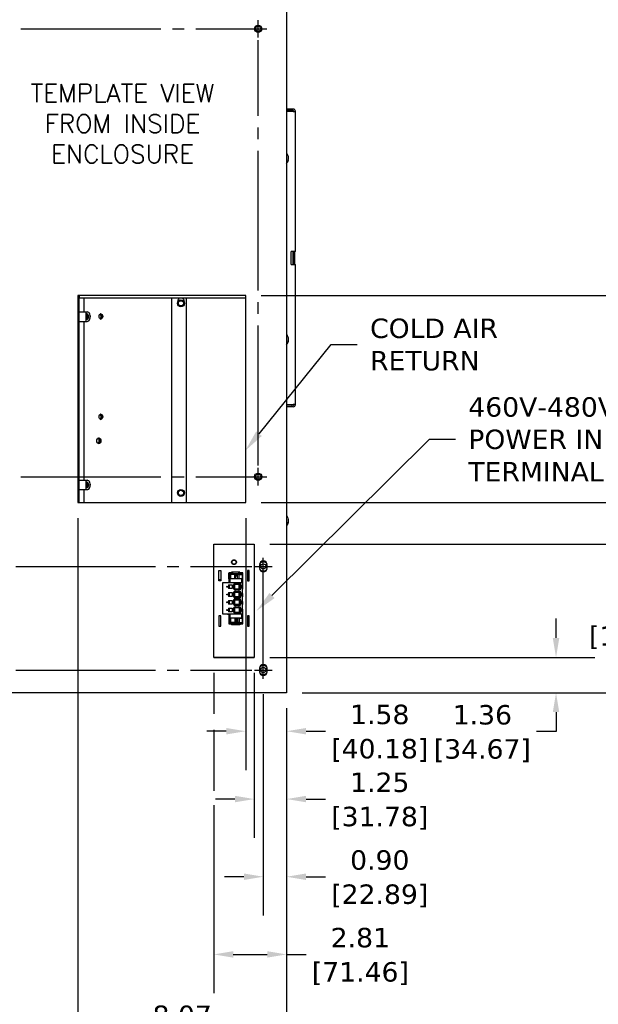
# Model space of a CAD drawing. Header units: inches. Extents: x -1 to 128, y 3 to 101.
# Tile 15 of 17: x 83 to 105, y 36 to 74. Entities that reach past the tile are written whole.
import ezdxf
from ezdxf import colors
from ezdxf.entities.mleader import LeaderData, LeaderLine
from ezdxf.math import Vec2, Vec3

# ---------------------------------------------------------------- set-up
doc = ezdxf.new("R2010")
doc.units = ezdxf.units.IN
doc.header["$LTSCALE"] = 12
doc.header["$MEASUREMENT"] = 0
doc.header["$PDSIZE"] = -1
doc.linetypes.add('SLD-Center', pattern=[0.75, 0.6, -0.05, 0.05, -0.05])
doc.linetypes.add('SLD-Solid', pattern=[0])
doc.layers.add('CENTER', color=40, linetype='SLD-Center')
doc.layers.add('DIMENSIONS', color=140, linetype='SLD-Solid', lineweight=25)
doc.styles.add('ROMANS', font='romans.shx')
doc.styles.get("Standard").update_dxf_attribs({"font": 'verdana.ttf'})
doc.dimstyles.get("Standard").update_dxf_attribs({"dimtxt": 0.18, "dimasz": 0.18, "dimexe": 0.18, "dimexo": 0.0625, "dimgap": 0.09, "dimtad": 0, "dimtih": 1, "dimtoh": 1, "dimdec": 4, "dimzin": 0, "dimdsep": 46, "dimtxsty": 'Standard', "dimcen": 0.09, "dimadec": 0, "dimazin": 0, "dimtfac": 1, "dimtdec": 4, "dimtofl": 0, "dimtmove": 0, "dimatfit": 3, "dimfxl": 0, "dimtolj": 1, "dimtzin": 0, "dimarcsym": 0})

# ---------------------------------------------------------------- blocks, each defined once
blk = doc.blocks.new('*D160')
at = {"layer": 'Defpoints', "color": 0}
for p in [(92.053, 48.78), (92.954, 48.242), (92.954, 41.134)]:
    blk.add_point(p, dxfattribs=at)
at = {"layer": 'DIMENSIONS', "color": 0, "lineweight": -2}
for p, q in [((92.053, 48.18), (92.053, 39.634)), ((92.954, 47.642), (92.954, 39.634)), ((91.303, 41.134), (90.553, 41.134)), ((93.704, 41.134), (94.454, 41.134))]:
    blk.add_line(p, q, dxfattribs=at)
at = {"layer": 'DIMENSIONS', "color": 0}
for points in [[(91.303, 41.259), (91.303, 41.009), (92.053, 41.134)], [(93.704, 41.259), (93.704, 41.009), (92.954, 41.134)]]:
    blk.add_solid(points, dxfattribs=at)
at = {"layer": 'DIMENSIONS', "color": 0, "char_height": 0.75, "attachment_point": 5}
for s, insert in [('\\A1;0.90', (96.552, 41.774)), ('\\A1;[22.89]', (96.552, 40.393))]:
    blk.add_mtext(s, dxfattribs=dict(at, insert=insert))
blk = doc.blocks.new('*D159')
at = {"layer": 'Defpoints', "color": 0}
for p in [(91.703, 49.607), (92.954, 48.242), (92.954, 44.134)]:
    blk.add_point(p, dxfattribs=at)
at = {"layer": 'DIMENSIONS', "color": 0, "lineweight": -2}
for p, q in [((91.703, 49.007), (91.703, 42.634)), ((92.954, 47.642), (92.954, 42.634)), ((90.953, 44.134), (90.203, 44.134)), ((93.704, 44.134), (94.454, 44.134))]:
    blk.add_line(p, q, dxfattribs=at)
at = {"layer": 'DIMENSIONS', "color": 0}
for points in [[(90.953, 44.259), (90.953, 44.009), (91.703, 44.134)], [(93.704, 44.259), (93.704, 44.009), (92.954, 44.134)]]:
    blk.add_solid(points, dxfattribs=at)
at = {"layer": 'DIMENSIONS', "color": 0, "char_height": 0.75, "attachment_point": 5}
for s, insert in [('\\A1;1.25', (96.552, 44.775)), ('\\A1;[31.78]', (96.552, 43.393))]:
    blk.add_mtext(s, dxfattribs=dict(at, insert=insert))
blk = doc.blocks.new('*D158')
at = {"layer": 'Defpoints', "color": 0}
for p in [(91.372, 55.584), (92.954, 48.242), (92.954, 46.754)]:
    blk.add_point(p, dxfattribs=at)
at = {"layer": 'DIMENSIONS', "color": 0, "lineweight": -2}
for p, q in [((91.372, 54.984), (91.372, 45.254)), ((92.954, 47.642), (92.954, 45.254)), ((90.622, 46.754), (89.872, 46.754)), ((93.704, 46.754), (94.454, 46.754))]:
    blk.add_line(p, q, dxfattribs=at)
at = {"layer": 'DIMENSIONS', "color": 0}
for points in [[(90.622, 46.879), (90.622, 46.629), (91.372, 46.754)], [(93.704, 46.879), (93.704, 46.629), (92.954, 46.754)]]:
    blk.add_solid(points, dxfattribs=at)
at = {"layer": 'DIMENSIONS', "color": 0, "char_height": 0.75, "attachment_point": 5}
for s, insert in [('\\A1;1.58', (96.552, 47.396)), ('\\A1;[40.18]', (96.552, 46.013))]:
    blk.add_mtext(s, dxfattribs=dict(at, insert=insert))
blk = doc.blocks.new('*D157')
at = {"layer": 'Defpoints', "color": 0}
for p in [(90.141, 49.605), (92.954, 48.242), (92.954, 38.134)]:
    blk.add_point(p, dxfattribs=at)
at = {"layer": 'DIMENSIONS', "color": 0, "lineweight": -2}
for p, q in [((90.141, 49.005), (90.141, 47.43)), ((92.954, 47.642), (92.954, 36.634)), ((90.141, 46.809), (90.141, 44.456)), ((90.141, 43.901), (90.141, 36.634)), ((90.891, 38.134), (92.204, 38.134)), ((92.954, 38.134), (93.704, 38.134))]:
    blk.add_line(p, q, dxfattribs=at)
at = {"layer": 'DIMENSIONS', "color": 0}
for points in [[(90.891, 38.259), (90.891, 38.009), (90.141, 38.134)], [(92.204, 38.259), (92.204, 38.009), (92.954, 38.134)]]:
    blk.add_solid(points, dxfattribs=at)
at = {"layer": 'DIMENSIONS', "color": 0, "char_height": 0.75, "attachment_point": 5}
for s, insert in [('\\A1;2.81', (95.802, 38.776)), ('\\A1;[71.46]', (95.802, 37.393))]:
    blk.add_mtext(s, dxfattribs=dict(at, insert=insert))
blk = doc.blocks.new('*D156')
at = {"layer": 'Defpoints', "color": 0}
for p in [(84.885, 55.584), (92.954, 48.242), (84.885, 35.134)]:
    blk.add_point(p, dxfattribs=at)
at = {"layer": 'DIMENSIONS', "color": 0, "lineweight": -2}
for p, q in [((84.885, 54.984), (84.885, 33.634)), ((92.954, 47.642), (92.954, 33.634)), ((85.635, 35.134), (86.494, 35.134)), ((92.204, 35.134), (91.345, 35.134))]:
    blk.add_line(p, q, dxfattribs=at)
at = {"layer": 'DIMENSIONS', "color": 0}
for points in [[(85.635, 35.259), (85.635, 35.009), (84.885, 35.134)], [(92.204, 35.259), (92.204, 35.009), (92.954, 35.134)]]:
    blk.add_solid(points, dxfattribs=at)
at = {"layer": 'DIMENSIONS', "color": 0, "char_height": 0.75, "attachment_point": 5}
for s, insert in [('\\A1;8.07', (88.92, 35.776)), ('\\A1;[204.97]', (88.92, 34.393))]:
    blk.add_mtext(s, dxfattribs=dict(at, insert=insert))
blk = doc.blocks.new('*D155')
at = {"layer": 'Defpoints', "color": 0}
for p in [(81.154, 48.242), (92.954, 48.242), (81.154, 29.134)]:
    blk.add_point(p, dxfattribs=at)
at = {"layer": 'DIMENSIONS', "color": 0, "lineweight": -2}
for p, q in [((81.154, 47.642), (81.154, 27.634)), ((92.954, 47.642), (92.954, 27.634)), ((81.904, 29.134), (84.629, 29.134)), ((92.204, 29.134), (89.479, 29.134))]:
    blk.add_line(p, q, dxfattribs=at)
at = {"layer": 'DIMENSIONS', "color": 0}
for points in [[(81.904, 29.259), (81.904, 29.009), (81.154, 29.134)], [(92.204, 29.259), (92.204, 29.009), (92.954, 29.134)]]:
    blk.add_solid(points, dxfattribs=at)
at = {"layer": 'DIMENSIONS', "color": 0, "char_height": 0.75, "attachment_point": 5}
for s, insert in [('\\A1;11.80', (87.054, 29.776)), ('\\A1;[299.72]', (87.054, 28.393))]:
    blk.add_mtext(s, dxfattribs=dict(at, insert=insert))
blk = doc.blocks.new('*D153')
at = {"layer": 'Defpoints', "color": 0}
for p in [(91.703, 49.607), (92.954, 48.242), (103.361, 48.242)]:
    blk.add_point(p, dxfattribs=at)
at = {"layer": 'DIMENSIONS', "color": 0, "lineweight": -2}
for p, q in [((103.361, 50.357), (103.361, 51.107)), ((92.303, 49.607), (104.861, 49.607)), ((93.554, 48.242), (104.861, 48.242)), ((103.361, 47.492), (103.361, 46.742)), ((103.361, 46.742), (102.611, 46.742))]:
    blk.add_line(p, q, dxfattribs=at)
at = {"layer": 'DIMENSIONS', "color": 0}
for points in [[(103.236, 50.357), (103.486, 50.357), (103.361, 49.607)], [(103.236, 47.492), (103.486, 47.492), (103.361, 48.242)]]:
    blk.add_solid(points, dxfattribs=at)
at = {"layer": 'DIMENSIONS', "color": 0, "char_height": 0.75, "attachment_point": 5}
for s, insert in [('\\A1;1.36', (100.514, 47.383)), ('\\A1;[34.67]', (100.514, 46.002))]:
    blk.add_mtext(s, dxfattribs=dict(at, insert=insert))
blk = doc.blocks.new('*D154')
at = {"layer": 'Defpoints', "color": 0}
for p in [(82.053, 48.78), (92.954, 48.242), (82.053, 32.134)]:
    blk.add_point(p, dxfattribs=at)
at = {"layer": 'DIMENSIONS', "color": 0, "lineweight": -2}
for p, q in [((82.053, 48.18), (82.053, 30.634)), ((92.954, 47.642), (92.954, 30.634)), ((82.803, 32.134), (85.079, 32.134)), ((92.204, 32.134), (89.929, 32.134))]:
    blk.add_line(p, q, dxfattribs=at)
at = {"layer": 'DIMENSIONS', "color": 0}
for points in [[(82.803, 32.259), (82.803, 32.009), (82.053, 32.134)], [(92.204, 32.259), (92.204, 32.009), (92.954, 32.134)]]:
    blk.add_solid(points, dxfattribs=at)
at = {"layer": 'DIMENSIONS', "color": 0, "char_height": 0.75, "attachment_point": 5}
for s, insert in [('\\A1;10.90', (87.504, 32.774)), ('\\A1;[276.89]', (87.504, 31.393))]:
    blk.add_mtext(s, dxfattribs=dict(at, insert=insert))
blk = doc.blocks.new('*D152')
at = {"layer": 'Defpoints', "color": 0}
for p in [(91.703, 53.98), (106.832, 53.98), (92.954, 48.242)]:
    blk.add_point(p, dxfattribs=at)
at = {"layer": 'DIMENSIONS', "color": 0, "lineweight": -2}
for p, q in [((92.303, 53.98), (108.332, 53.98)), ((106.832, 53.23), (106.832, 52.485)), ((106.832, 48.992), (106.832, 49.738)), ((93.554, 48.242), (108.332, 48.242))]:
    blk.add_line(p, q, dxfattribs=at)
at = {"layer": 'DIMENSIONS', "color": 0}
for points in [[(106.707, 53.23), (106.957, 53.23), (106.832, 53.98)], [(106.707, 48.992), (106.957, 48.992), (106.832, 48.242)]]:
    blk.add_solid(points, dxfattribs=at)
at = {"layer": 'DIMENSIONS', "color": 0, "char_height": 0.75, "attachment_point": 5}
for s, insert in [('\\A1;5.74', (106.832, 51.744)), ('\\A1;[145.75]', (106.832, 50.371))]:
    blk.add_mtext(s, dxfattribs=dict(at, insert=insert))
blk = doc.blocks.new('*D151')
at = {"layer": 'Defpoints', "color": 0}
for p in [(91.372, 55.584), (111.534, 55.584), (92.954, 48.242)]:
    blk.add_point(p, dxfattribs=at)
at = {"layer": 'DIMENSIONS', "color": 0, "lineweight": -2}
for p, q in [((91.972, 55.584), (113.034, 55.584)), ((111.534, 54.834), (111.534, 53.294)), ((111.534, 48.992), (111.534, 50.532)), ((93.554, 48.242), (113.034, 48.242))]:
    blk.add_line(p, q, dxfattribs=at)
at = {"layer": 'DIMENSIONS', "color": 0}
for points in [[(111.409, 54.834), (111.659, 54.834), (111.534, 55.584)], [(111.409, 48.992), (111.659, 48.992), (111.534, 48.242)]]:
    blk.add_solid(points, dxfattribs=at)
at = {"layer": 'DIMENSIONS', "color": 0, "char_height": 0.75, "attachment_point": 5}
for s, insert in [('\\A1;7.34', (111.534, 52.554)), ('\\A1;[186.49]', (111.534, 51.173))]:
    blk.add_mtext(s, dxfattribs=dict(at, insert=insert))
blk = doc.blocks.new('*D150')
at = {"layer": 'Defpoints', "color": 0}
for p in [(91.372, 63.584), (114.977, 63.584), (92.954, 48.242)]:
    blk.add_point(p, dxfattribs=at)
at = {"layer": 'DIMENSIONS', "color": 0, "lineweight": -2}
for p, q in [((91.972, 63.584), (116.477, 63.584)), ((114.977, 62.834), (114.977, 57.294)), ((114.977, 48.992), (114.977, 54.532)), ((93.554, 48.242), (116.477, 48.242))]:
    blk.add_line(p, q, dxfattribs=at)
at = {"layer": 'DIMENSIONS', "color": 0}
for points in [[(114.852, 62.834), (115.102, 62.834), (114.977, 63.584)], [(114.852, 48.992), (115.102, 48.992), (114.977, 48.242)]]:
    blk.add_solid(points, dxfattribs=at)
at = {"layer": 'DIMENSIONS', "color": 0, "char_height": 0.75, "attachment_point": 5}
for s, insert in [('\\A1;15.34', (114.977, 56.554)), ('\\A1;[389.69]', (114.977, 55.173))]:
    blk.add_mtext(s, dxfattribs=dict(at, insert=insert))
blk = doc.blocks.new('*D149')
at = {"layer": 'Defpoints', "color": 0}
for p in [(90.798, 75.209), (118.232, 75.209), (92.954, 48.242)]:
    blk.add_point(p, dxfattribs=at)
at = {"layer": 'DIMENSIONS', "color": 0, "lineweight": -2}
for p, q in [((91.398, 75.209), (119.732, 75.209)), ((118.232, 74.459), (118.232, 63.107)), ((118.232, 48.992), (118.232, 60.345)), ((93.554, 48.242), (119.732, 48.242))]:
    blk.add_line(p, q, dxfattribs=at)
at = {"layer": 'DIMENSIONS', "color": 0}
for points in [[(118.107, 74.459), (118.357, 74.459), (118.232, 75.209)], [(118.107, 48.992), (118.357, 48.992), (118.232, 48.242)]]:
    blk.add_solid(points, dxfattribs=at)
at = {"layer": 'DIMENSIONS', "color": 0, "char_height": 0.75, "attachment_point": 5}
for s, insert in [('\\A1;26.97', (118.232, 62.366)), ('\\A1;[684.96]', (118.232, 60.985))]:
    blk.add_mtext(s, dxfattribs=dict(at, insert=insert))
blk = doc.blocks.new('*D148')
at = {"layer": 'Defpoints', "color": 0}
for p in [(90.798, 83.209), (122.374, 83.209), (92.954, 48.242)]:
    blk.add_point(p, dxfattribs=at)
at = {"layer": 'DIMENSIONS', "color": 0, "lineweight": -2}
for p, q in [((91.398, 83.209), (123.874, 83.209)), ((122.374, 82.459), (122.374, 67.107)), ((122.374, 48.992), (122.374, 64.345)), ((93.554, 48.242), (123.874, 48.242))]:
    blk.add_line(p, q, dxfattribs=at)
at = {"layer": 'DIMENSIONS', "color": 0}
for points in [[(122.249, 82.459), (122.499, 82.459), (122.374, 83.209)], [(122.249, 48.992), (122.499, 48.992), (122.374, 48.242)]]:
    blk.add_solid(points, dxfattribs=at)
at = {"layer": 'DIMENSIONS', "color": 0, "char_height": 0.75, "attachment_point": 5}
for s, insert in [('\\A1;34.97', (122.374, 66.366)), ('\\A1;[888.16]', (122.374, 64.985))]:
    blk.add_mtext(s, dxfattribs=dict(at, insert=insert))

msp = doc.modelspace()

# ---------------------------------------------------------------- linework, layer by layer
for p, q in [((92.95429, 85.95327), (92.95429, 48.24227)), ((93.20441, 70.78427), (92.95429, 70.78427)), ((93.20441, 70.72427), (92.95429, 70.72427)), ((93.21225, 70.69427), (92.95429, 70.69427)), ((93.21225, 70.69427), (93.29441, 70.69427)), ((93.29441, 65.28427), (93.29441, 70.69427)), ((93.12758, 64.78427), (93.12758, 65.28427)), ((93.21225, 65.28427), (93.12758, 65.28427)), ((93.20103, 64.78427), (93.20103, 65.28427)), ((93.29441, 65.28427), (93.21225, 65.28427)), ((93.21599, 64.78427), (93.21599, 65.28427)), ((93.27576, 64.78427), (93.27576, 65.28427)), ((93.12758, 64.78427), (93.21225, 64.78427)), ((93.21225, 64.78427), (93.29441, 64.78427)), ((93.29441, 59.37427), (93.29441, 64.78427)), ((91.37231, 63.58427), (84.88471, 63.58427)), ((84.88471, 63.58427), (84.88471, 55.58427)), ((84.93661, 55.58427), (84.93661, 63.58427)), ((84.9394, 55.58427), (84.9394, 63.58427)), ((84.94161, 63.58427), (84.94161, 63.49127)), ((91.36761, 63.58427), (91.36761, 63.49127)), ((91.37231, 55.58427), (91.37231, 63.58427)), ((84.94161, 63.49127), (91.36761, 63.49127)), ((85.1285, 62.94927), (85.1285, 63.49127)), ((88.52187, 55.58427), (88.52187, 63.49127)), ((89.08435, 55.58427), (89.08435, 63.49127)), ((84.9394, 62.94927), (85.20975, 62.94927)), ((85.20975, 62.94927), (85.24529, 62.94927)), ((85.20975, 62.58427), (85.20975, 62.94927)), ((84.9394, 62.58427), (85.20975, 62.58427)), ((85.1285, 56.44927), (85.1285, 62.58427)), ((85.20975, 62.58427), (85.24529, 62.58427)), ((92.95429, 59.37427), (93.21225, 59.37427)), ((93.20441, 59.34427), (92.95429, 59.34427)), ((93.29441, 59.37427), (93.21225, 59.37427)), ((93.20441, 59.28427), (92.95429, 59.28427)), ((84.9394, 56.44927), (85.20975, 56.44927)), ((85.20975, 56.44927), (85.24529, 56.44927)), ((85.20975, 56.08427), (85.20975, 56.44927)), ((84.9394, 56.08427), (85.20975, 56.08427)), ((85.1285, 55.58427), (85.1285, 56.08427)), ((85.20975, 56.08427), (85.24529, 56.08427)), ((84.88471, 55.58427), (91.37231, 55.58427)), ((90.14081, 49.60526), (90.14081, 53.98026)), ((90.14081, 53.98026), (91.70331, 53.98026)), ((91.70331, 53.98026), (91.70331, 49.60526)), ((90.33681, 52.56465), (90.33681, 52.96465)), ((90.33681, 52.96465), (90.40681, 52.96465)), ((90.40681, 52.96465), (90.40681, 52.56465)), ((90.71744, 52.8667), (90.71744, 52.86276)), ((90.8257, 52.8667), (90.71744, 52.8667)), ((90.71744, 52.86276), (90.74958, 52.86276)), ((90.71744, 52.63638), (90.71744, 52.86276)), ((90.74958, 52.86276), (90.7695, 52.86276)), ((90.74958, 52.63638), (90.74958, 52.86276)), ((90.7695, 52.86276), (90.77151, 52.86276)), ((90.7695, 52.6365), (90.7695, 52.86276)), ((90.77151, 52.86276), (90.7812, 52.86276)), ((90.77151, 52.63807), (90.77151, 52.86276)), ((90.7812, 52.86276), (90.78523, 52.86276)), ((90.7812, 52.64262), (90.7812, 52.86276)), ((90.78523, 52.86276), (90.79213, 52.86276)), ((90.78523, 52.81355), (90.78523, 52.86276)), ((90.8257, 52.8607), (90.78523, 52.8607)), ((90.79213, 52.86276), (90.79732, 52.86276)), ((90.79213, 52.86276), (90.79213, 52.8607)), ((90.79732, 52.8607), (90.79732, 52.86276)), ((90.8257, 52.89714), (90.8257, 52.89844)), ((91.14854, 52.89844), (90.8257, 52.89844)), ((90.8257, 52.81355), (90.8257, 52.89714)), ((91.14854, 52.89714), (91.14854, 52.89844)), ((91.14854, 52.81355), (91.14854, 52.89714)), ((91.25681, 52.8667), (91.14854, 52.8667)), ((91.17244, 52.8607), (91.17244, 52.86276)), ((91.17244, 52.86276), (91.18089, 52.86276)), ((91.18089, 52.86276), (91.24499, 52.86276)), ((91.18606, 52.81355), (91.18089, 52.86276)), ((91.24499, 52.81355), (91.24499, 52.86276)), ((91.25081, 52.8607), (91.24499, 52.8607)), ((91.25081, 52.48611), (91.25081, 52.8607)), ((91.25681, 52.24623), (91.25681, 52.8667)), ((91.50681, 52.96465), (91.43681, 52.96465)), ((91.43681, 52.96465), (91.43681, 52.56465)), ((91.50681, 52.56465), (91.50681, 52.96465)), ((91.90481, 53.17977), (91.90481, 53.05477)), ((92.20181, 53.05477), (92.20181, 53.17977)), ((90.33681, 52.61526), (90.40681, 52.61526)), ((90.33681, 52.58526), (90.40681, 52.58526)), ((90.40681, 52.56465), (90.33681, 52.56465)), ((90.47177, 52.48611), (90.47177, 51.28611)), ((90.47964, 52.48611), (90.47177, 52.48611)), ((90.48358, 52.48611), (90.47964, 52.48611)), ((90.48358, 52.48611), (90.50326, 52.48611)), ((90.48358, 51.28611), (90.48358, 52.48611)), ((91.25129, 52.48611), (90.50326, 52.48611)), ((90.71744, 52.48835), (90.66429, 52.48835)), ((90.66429, 52.48835), (90.66429, 52.48611)), ((90.71744, 52.63638), (90.71744, 52.48835)), ((90.71744, 52.63638), (90.74106, 52.63638)), ((90.72344, 52.63638), (90.72344, 52.48611)), ((90.74106, 52.63638), (90.74106, 52.48611)), ((90.76937, 52.63638), (90.74106, 52.63638)), ((90.75917, 52.61406), (90.75917, 52.48611)), ((90.78471, 52.81355), (90.79372, 52.81355)), ((90.78471, 52.81355), (90.78471, 52.64332)), ((91.19421, 52.64359), (90.7887, 52.64359)), ((90.95813, 52.81355), (90.79372, 52.81355)), ((90.90444, 52.85168), (91.0698, 52.85168)), ((90.95813, 52.64359), (90.95813, 52.81355)), ((91.11502, 52.81355), (90.95813, 52.81355)), ((90.97628, 52.64359), (90.97628, 52.77832)), ((90.97628, 52.77832), (91.04575, 52.74579)), ((91.04575, 52.74579), (91.04575, 52.64359)), ((91.06189, 52.74552), (91.04575, 52.74579)), ((91.06189, 52.64359), (91.06189, 52.77988)), ((91.11502, 52.64359), (91.11502, 52.81355)), ((91.15054, 52.81355), (91.11502, 52.81355)), ((91.15054, 52.81355), (91.21735, 52.81355)), ((91.21354, 52.63638), (91.21735, 52.63638)), ((91.24499, 52.81355), (91.21735, 52.81355)), ((91.22844, 52.63638), (91.21735, 52.63638)), ((91.22373, 52.48611), (91.22373, 52.61406)), ((91.24499, 52.63638), (91.22844, 52.63638)), ((91.24499, 52.81355), (91.24499, 52.63638)), ((91.24499, 52.48611), (91.24499, 52.63638)), ((91.25129, 51.28611), (91.25129, 52.48611)), ((91.43681, 52.56465), (91.50681, 52.56465)), ((90.70208, 52.40894), (90.70208, 52.26327)), ((90.70208, 52.40894), (90.85366, 52.40894)), ((90.85366, 52.26327), (90.70208, 52.26327)), ((90.70208, 52.10894), (90.70208, 51.96327)), ((90.70208, 52.10894), (90.85366, 52.10894)), ((90.74087, 52.26327), (90.74087, 52.40894)), ((90.74087, 51.96327), (90.74087, 52.10894)), ((90.85366, 52.40894), (90.85366, 52.26327)), ((90.85366, 52.10894), (90.85366, 51.96327)), ((90.93359, 52.42449), (90.94224, 52.41583)), ((90.94224, 52.25638), (90.93359, 52.24773)), ((90.93359, 52.12449), (90.94224, 52.11583)), ((90.94224, 52.41583), (90.94224, 52.25638)), ((91.14303, 52.41583), (90.94224, 52.41583)), ((90.94224, 52.25638), (91.14303, 52.25638)), ((91.14303, 52.11583), (90.94224, 52.11583)), ((90.94224, 52.11583), (90.94224, 51.95638)), ((90.9461, 52.46249), (91.13916, 52.46249)), ((91.13916, 52.20973), (90.9461, 52.20973)), ((90.9461, 52.16249), (91.13916, 52.16249)), ((91.12502, 52.25638), (91.12502, 52.41583)), ((91.12502, 51.95638), (91.12502, 52.11583)), ((91.15168, 52.42449), (91.14303, 52.41583)), ((91.14303, 52.25638), (91.14303, 52.41583)), ((91.14303, 52.25638), (91.15168, 52.24773)), ((91.14303, 52.11583), (91.15168, 52.12449)), ((91.14303, 52.11583), (91.14303, 51.95638)), ((91.25129, 52.41158), (91.25681, 52.41158)), ((91.25129, 52.24623), (91.25681, 52.24623)), ((90.85366, 51.96327), (90.70208, 51.96327)), ((90.70208, 51.80894), (90.70208, 51.66327)), ((90.70208, 51.80894), (90.85366, 51.80894)), ((90.74087, 51.66327), (90.74087, 51.80894)), ((90.85366, 51.80894), (90.85366, 51.66327)), ((90.94224, 51.95638), (90.93359, 51.94773)), ((90.93359, 51.82449), (90.94224, 51.81583)), ((90.94224, 51.95638), (91.14303, 51.95638)), ((90.94224, 51.81583), (90.94224, 51.65638)), ((91.14303, 51.81583), (90.94224, 51.81583)), ((91.13916, 51.90973), (90.9461, 51.90973)), ((90.9461, 51.86249), (91.13916, 51.86249)), ((91.12502, 51.81583), (91.12502, 51.65638)), ((91.14303, 51.95638), (91.15168, 51.94773)), ((91.14303, 51.81583), (91.15168, 51.82449)), ((91.14303, 51.81583), (91.14303, 51.65638)), ((91.25681, 52.06906), (91.25129, 52.06906)), ((91.25129, 51.94701), (91.25681, 51.94701)), ((91.25681, 51.76985), (91.25129, 51.76985)), ((91.25681, 51.94701), (91.25681, 52.06906)), ((91.25681, 51.6478), (91.25681, 51.76985)), ((90.85366, 51.66327), (90.70208, 51.66327)), ((90.70208, 51.50894), (90.70208, 51.36327)), ((90.70208, 51.50894), (90.85366, 51.50894)), ((90.85366, 51.36327), (90.70208, 51.36327)), ((90.74087, 51.36327), (90.74087, 51.50894)), ((90.85366, 51.50894), (90.85366, 51.36327)), ((90.94224, 51.65638), (90.93359, 51.64773)), ((90.93359, 51.52449), (90.94224, 51.51583)), ((90.94224, 51.35638), (90.93359, 51.34773)), ((90.94224, 51.65638), (91.14303, 51.65638)), ((90.94224, 51.51583), (90.94224, 51.35638)), ((91.14303, 51.51583), (90.94224, 51.51583)), ((90.94224, 51.35638), (91.14303, 51.35638)), ((91.13916, 51.60973), (90.9461, 51.60973)), ((90.9461, 51.56249), (91.13916, 51.56249)), ((91.12502, 51.51583), (91.12502, 51.35638)), ((91.14303, 51.65638), (91.15168, 51.64773)), ((91.14303, 51.51583), (91.15168, 51.52449)), ((91.14303, 51.51583), (91.14303, 51.35638)), ((91.15168, 51.34773), (91.14303, 51.35638)), ((91.25129, 51.6478), (91.25681, 51.6478)), ((91.25681, 51.47064), (91.25129, 51.47064)), ((91.25129, 51.40991), (91.25681, 51.4044)), ((91.25681, 51.35016), (91.25129, 51.35016)), ((91.25681, 50.89898), (91.25681, 51.47064)), ((90.40681, 51.21465), (90.33681, 51.21465)), ((90.33681, 51.21465), (90.33681, 50.81465)), ((90.40681, 50.81465), (90.40681, 51.21465)), ((90.47964, 51.28611), (90.47177, 51.28611)), ((90.47964, 51.28611), (90.48358, 51.28611)), ((90.48358, 51.28611), (90.50326, 51.28611)), ((90.50326, 51.28611), (91.25129, 51.28611)), ((90.66429, 51.28611), (90.66429, 51.27733)), ((90.68397, 51.28087), (90.66429, 51.28087)), ((90.66429, 51.27733), (90.71744, 51.27733)), ((90.67029, 51.28611), (90.67029, 51.28333)), ((90.67029, 51.28333), (90.68397, 51.28333)), ((90.68397, 51.28611), (90.68397, 51.28087)), ((90.68397, 51.28087), (90.7135, 51.28087)), ((90.7135, 51.28611), (90.7135, 51.28087)), ((90.74106, 51.28087), (90.7135, 51.28087)), ((90.71744, 51.27733), (90.71744, 51.12536)), ((90.71744, 51.12536), (90.74106, 51.12536)), ((90.71744, 51.12536), (90.71744, 50.89898)), ((90.72344, 51.28087), (90.72344, 51.12536)), ((90.74106, 51.12536), (90.74106, 51.28087)), ((90.74106, 51.12536), (90.78471, 51.12536)), ((90.74958, 51.12536), (90.74958, 50.89898)), ((90.75917, 51.28611), (90.75917, 51.15816)), ((90.7695, 51.12536), (90.7695, 50.89898)), ((90.77151, 51.12536), (90.77151, 50.89898)), ((90.7812, 51.12536), (90.7812, 50.89898)), ((90.78471, 51.12536), (90.79372, 51.12536)), ((90.78471, 51.12536), (90.78471, 50.94819)), ((90.7887, 51.12863), (91.19421, 51.12863)), ((90.95813, 51.12536), (90.79372, 51.12536)), ((91.13916, 51.30973), (90.9461, 51.30973)), ((90.97628, 51.12536), (90.95813, 51.12536)), ((90.95813, 51.12536), (90.95813, 50.94819)), ((90.97628, 51.12536), (91.04575, 51.12536)), ((90.97628, 51.12536), (90.97628, 50.98343)), ((90.97628, 50.98343), (91.04575, 51.01596)), ((91.06189, 51.12536), (91.04575, 51.12536)), ((91.04575, 51.01596), (91.04575, 51.12536)), ((91.06189, 51.01622), (91.04575, 51.01596)), ((91.11502, 51.12536), (91.06189, 51.12536)), ((91.06189, 51.12536), (91.06189, 50.98186)), ((91.15054, 51.12536), (91.11502, 51.12536)), ((91.11502, 51.12536), (91.11502, 50.94819)), ((91.15054, 51.12536), (91.21735, 51.12536)), ((91.22844, 51.12536), (91.21735, 51.12536)), ((91.22373, 51.15816), (91.22373, 51.28611)), ((91.22844, 51.12536), (91.24499, 51.12536)), ((91.24499, 51.12536), (91.24499, 51.28611)), ((91.24499, 50.94819), (91.24499, 51.12536)), ((91.25081, 50.90498), (91.25081, 51.28611)), ((91.50681, 51.21465), (91.43681, 51.21465)), ((91.43681, 51.21465), (91.43681, 50.81465)), ((91.44656, 51.21465), (91.50681, 51.1544)), ((91.50681, 50.81465), (91.50681, 51.21465)), ((90.33681, 50.81465), (90.40681, 50.81465)), ((90.71744, 50.89898), (90.74958, 50.89898)), ((90.74958, 50.89898), (90.7695, 50.89898)), ((90.7695, 50.89898), (90.77151, 50.89898)), ((90.77151, 50.89898), (90.7812, 50.89898)), ((90.7812, 50.89898), (90.78523, 50.89898)), ((90.78471, 50.94819), (90.79372, 50.94819)), ((90.78523, 50.94819), (90.78523, 50.89898)), ((90.78523, 50.90498), (90.8257, 50.90498)), ((90.78523, 50.89898), (90.8257, 50.89898)), ((90.78523, 50.89898), (90.79213, 50.89898)), ((90.79213, 50.89898), (90.79213, 50.90498)), ((90.95813, 50.94819), (90.79372, 50.94819)), ((90.79732, 50.90498), (90.79732, 50.89898)), ((90.8257, 50.94819), (90.8257, 50.86461)), ((90.8257, 50.86461), (90.8257, 50.86331)), ((91.14854, 50.86331), (90.8257, 50.86331)), ((90.90444, 50.91007), (91.0698, 50.91007)), ((91.11502, 50.94819), (90.95813, 50.94819)), ((91.15054, 50.94819), (91.11502, 50.94819)), ((91.14854, 50.94819), (91.14854, 50.86461)), ((91.14854, 50.89898), (91.18089, 50.89898)), ((91.14854, 50.86461), (91.14854, 50.86331)), ((91.15054, 50.94819), (91.21735, 50.94819)), ((91.17244, 50.90498), (91.17244, 50.89898)), ((91.17896, 50.89898), (91.18089, 50.89898)), ((91.18606, 50.94819), (91.18089, 50.89898)), ((91.18089, 50.89898), (91.24499, 50.89898)), ((91.24499, 50.94819), (91.21735, 50.94819)), ((91.24499, 50.94819), (91.24499, 50.89898)), ((91.24499, 50.90498), (91.25081, 50.90498)), ((91.24499, 50.89898), (91.25681, 50.89898)), ((91.43681, 50.81465), (91.50681, 50.81465)), ((90.14081, 49.60726), (91.70331, 49.60726)), ((91.70331, 49.60526), (90.14081, 49.60526)), ((91.2036, 49.60726), (91.2016, 49.60526)), ((91.29129, 49.60726), (91.28929, 49.60526)), ((91.90481, 49.17977), (91.90481, 49.05477)), ((92.20181, 49.05477), (92.20181, 49.17977)), ((92.95429, 48.24227), (81.15429, 48.24227))]:
    msp.add_line(p, q)
for centre, radius in [((91.85331, 73.88427), 0.1385), ((91.85331, 73.88427), 0.1), ((88.87187, 63.28142), 0.135), ((88.87187, 63.28142), 0.1), ((91.85331, 56.58427), 0.1385), ((91.85331, 56.58427), 0.1), ((88.87187, 55.95927), 0.135), ((88.87187, 55.95927), 0.1), ((90.92181, 53.28426), 0.095), ((90.92181, 53.28426), 0.0781), ((92.05331, 53.11825), 0.1), ((90.66074, 52.33611), 0.01804), ((90.66074, 52.03611), 0.01804), ((90.66074, 51.73611), 0.01804), ((90.66074, 51.43611), 0.01804), ((92.05331, 49.11825), 0.1)]:
    msp.add_circle(centre, radius)
for centre, radius, start, end in [((92.72418, 68.88427), 0.30313, 15.250844, 41.45576), ((92.97176, 68.92304), 0.05225, 358.872036, 10.760183), ((92.94563, 68.86917), 0.07958, 353.371063, 3.771496), ((92.72418, 68.88427), 0.30312, 318.54424, 348.695297), ((88.87187, 63.36197), 0.125, 0, 191.132288), ((88.87187, 63.36197), 0.125, 348.867712, 0), ((92.72418, 61.88427), 0.30313, 15.250844, 41.45576), ((92.72418, 61.88427), 0.30312, 318.54424, 348.695297), ((92.97176, 61.92304), 0.05225, 358.872036, 10.760183), ((92.94563, 61.86917), 0.07958, 353.371063, 3.771496), ((93.14103, 59.40427), 0.06, 270, 330), ((92.72418, 54.88427), 0.30313, 15.250844, 41.45576), ((92.72418, 54.88427), 0.30312, 318.54424, 348.695297), ((92.97176, 54.92304), 0.05225, 358.872036, 10.760183), ((92.94563, 54.86917), 0.07958, 353.371063, 3.771496), ((92.05331, 53.17977), 0.1485, 0, 180), ((92.05331, 53.11825), 0.172, 32.32654, 147.67346), ((92.05331, 53.05477), 0.1485, 180, 0), ((92.05331, 53.11825), 0.172, 211.966949, 328.033051), ((90.7887, 52.61406), 0.02953, 90, 180), ((91.19421, 52.61406), 0.02953, 0, 90), ((91.03673, 52.33611), 0.15551, 125.643533, 234.356467), ((91.03673, 52.03611), 0.15551, 125.643533, 234.356467), ((91.03673, 52.33611), 0.13583, 111.497309, 248.502691), ((91.03673, 52.03611), 0.13583, 111.497309, 248.502691), ((91.04854, 52.33611), 0.13583, 291.497309, 68.502691), ((91.04854, 52.03611), 0.13583, 291.497309, 68.502691), ((91.04854, 52.33611), 0.15551, 305.643533, 54.356467), ((91.04854, 52.03611), 0.15551, 305.643533, 54.356467), ((91.03673, 51.73611), 0.15551, 125.643533, 234.356467), ((91.03673, 51.73611), 0.13583, 111.497309, 248.502691), ((91.04854, 51.73611), 0.13583, 291.497309, 68.502691), ((91.04854, 51.73611), 0.15551, 305.643533, 54.356467), ((91.03673, 51.43611), 0.15551, 125.643533, 234.356467), ((91.03673, 51.43611), 0.13583, 111.497309, 248.502691), ((91.04854, 51.43611), 0.13583, 291.497309, 68.502691), ((91.04854, 51.43611), 0.15551, 305.643533, 54.356467), ((90.7887, 51.15816), 0.02953, 180, 270), ((91.19421, 51.15816), 0.02953, 270, 0), ((92.05331, 49.17977), 0.1485, 0, 180), ((92.05331, 49.11825), 0.172, 32.32654, 147.67346), ((92.05331, 49.05477), 0.1485, 180, 0), ((92.05331, 49.11825), 0.172, 211.966949, 328.033051)]:
    msp.add_arc(centre, radius, start, end)
for centre, major_axis, ratio, start_param, end_param in [((93.20441, 70.69427), (0, -0.09), 0.9961947, 1.57079633, 3.14159265), ((93.20441, 70.69427), (0, -0.03), 0.9961947, 1.57079633, 3.14159265), ((92.72841, 68.89639), (0.2823, -0.09846), 0.96647436, 0.47217606, 0.58018109), ((92.72841, 68.89639), (0.2823, -0.09846), 0.96647436, 0.11246242, 0.22046745), ((92.72538, 68.93234), (0.29888, -0.00745), 0.27407603, 6.14007647, 6.24808151), ((92.72721, 68.84832), (0.29792, 0.0251), 0.69239833, 0.0047632, 0.11276823), ((92.72298, 68.8362), (0.29888, -0.00745), 0.27407603, 6.14007647, 6.24808151), ((85.23297, 62.76677), (0, 0.108), 0.70398494, 2.83113442, 6.28318531), ((85.23297, 62.76677), (0, 0.108), 0.70398494, 0, 0.31045824), ((85.16124, 62.76677), (0, -0.108), 0.70398494, 0.69185424, 2.44973841), ((85.19675, 62.76677), (0, -0.108), 0.70398494, 0.24051269, 2.90107996), ((85.19746, 62.76677), (0, -0.108), 0.70398494, 0.23570648, 2.90588617), ((85.24529, 62.76677), (0, 0.1825), 0.70398494, 3.14159265, 6.28318531), ((85.72276, 62.77323), (0, 0.097), 0.70710678, 3.50831761, 5.91646035), ((85.74929, 62.77323), (0, 0.097), 0.70710678, 3.25685142, 6.16792654), ((85.75299, 62.77323), (0, -0.1015), 0.70398494, 0.18755941, 2.95403325), ((92.72841, 61.89639), (0.2823, -0.09846), 0.96647436, 0.47217606, 0.58018109), ((92.72298, 61.8362), (0.29888, -0.00745), 0.27407603, 6.14007647, 6.24808151), ((92.72841, 61.89639), (0.2823, -0.09846), 0.96647436, 0.11246242, 0.22046745), ((92.72538, 61.93234), (0.29888, -0.00745), 0.27407603, 6.14007647, 6.24808151), ((92.72721, 61.84832), (0.29792, 0.0251), 0.69239833, 0.0047632, 0.11276823), ((93.20441, 59.37427), (0, 0.03), 0.9961947, 3.14159265, 4.71238898), ((93.20441, 59.37427), (0, 0.09), 0.9961947, 3.14159265, 4.71238898), ((85.72276, 58.89823), (0, 0.097), 0.70710678, 3.50831761, 5.91646035), ((85.74929, 58.89823), (0, 0.097), 0.70710678, 3.25685138, 6.16792658), ((85.75299, 58.89823), (0, 0.1015), 0.70398494, 3.32915206, 6.0956259), ((85.64583, 57.97207), (0, 0.097), 0.70398494, 3.35052538, 6.05979587), ((85.67248, 57.97207), (0, 0.097), 0.70398494, 2.9701476, 6.28318531), ((85.67248, 57.97207), (0, 0.097), 0.70398494, 0, 0.14253313), ((85.67248, 57.97152), (0, 0.1095), 0.70398494, 3.31530387, 6.10947409), ((85.23297, 56.26677), (0, 0.108), 0.70398494, 2.83113442, 6.28318531), ((85.23297, 56.26677), (0, 0.108), 0.70398494, 0, 0.31045824), ((85.16124, 56.26677), (0, 0.108), 0.70398494, 3.83344689, 5.59133107), ((85.19675, 56.26677), (0, 0.108), 0.70398494, 3.38210534, 6.04267262), ((85.19746, 56.26677), (0, 0.108), 0.70398494, 3.37729913, 6.04747883), ((85.24529, 56.26677), (0, 0.1825), 0.70398494, 3.14159265, 6.28318531), ((92.72841, 54.89639), (0.2823, -0.09846), 0.96647436, 0.47217606, 0.58018109), ((92.72298, 54.8362), (0.29888, -0.00745), 0.27407603, 6.14007647, 6.24808151), ((92.72841, 54.89639), (0.2823, -0.09846), 0.96647436, 0.11246242, 0.22046745), ((92.72538, 54.93234), (0.29888, -0.00745), 0.27407603, 6.14007647, 6.24808151), ((92.72721, 54.84832), (0.29792, 0.0251), 0.69239833, 0.0047632, 0.11276823), ((90.90444, 52.89714), (0.07874, 0), 0.57735027, 3.14159265, 4.71238898), ((91.0698, 52.89714), (0.07874, 0), 0.57735027, 4.71238898, 6.28318531), ((91.1991, 52.73772), (-0.48425, 0.00797), 0.08592526, -1.28211402, -1.09124604), ((91.1991, 51.02402), (-0.48425, -0.00797), 0.08592526, 1.09124604, 1.28211402), ((90.90444, 50.86461), (0.07874, 0), 0.57735027, 1.57079633, 3.14159265), ((91.0698, 50.86461), (0.07874, 0), 0.57735027, 0, 1.57079633)]:
    msp.add_ellipse(centre, major_axis=major_axis, ratio=ratio, start_param=start_param, end_param=end_param)
for centre, major_axis in [((85.77963, 62.77323), (0, -0.1015)), ((85.77963, 58.89823), (0, 0.1015)), ((85.69913, 57.97152), (0, 0.1095))]:
    msp.add_ellipse(centre, major_axis=major_axis, ratio=0.70398494)
for points, knots in [([(93.02128, 68.89647), (93.02118, 68.89689), (93.02099, 68.89772), (93.02073, 68.89923), (93.02047, 68.90114), (93.02025, 68.90348), (93.02012, 68.90611), (93.02014, 68.90858), (93.02029, 68.91068), (93.02054, 68.91238), (93.02079, 68.91298), (93.02091, 68.91328)], [0, 0, 0, 0, 0.08293859, 0.16580516, 0.25082827, 0.37694684, 0.49994817, 0.62294666, 0.74929999, 0.87586719, 1, 1, 1, 1]), ([(93.01852, 68.81713), (93.01843, 68.81701), (93.01827, 68.81675), (93.01808, 68.81674), (93.01794, 68.81706), (93.01787, 68.8179), (93.01796, 68.81947), (93.0182, 68.82155), (93.01858, 68.824), (93.01905, 68.82662), (93.01942, 68.82833), (93.0196, 68.82917)], [0, 0, 0, 0, 0.08294164, 0.1658086, 0.2508294, 0.37694499, 0.49994915, 0.62294997, 0.74930265, 0.87586715, 1, 1, 1, 1]), ([(93.01852, 61.81713), (93.01843, 61.81701), (93.01827, 61.81675), (93.01808, 61.81674), (93.01794, 61.81706), (93.01787, 61.8179), (93.01796, 61.81947), (93.0182, 61.82155), (93.01858, 61.824), (93.01905, 61.82662), (93.01942, 61.82833), (93.0196, 61.82917)], [0, 0, 0, 0, 0.08294164, 0.1658086, 0.2508294, 0.37694499, 0.49994915, 0.62294997, 0.74930265, 0.87586715, 1, 1, 1, 1]), ([(93.02128, 61.89647), (93.02118, 61.89689), (93.02099, 61.89772), (93.02073, 61.89923), (93.02047, 61.90114), (93.02025, 61.90348), (93.02012, 61.90611), (93.02014, 61.90858), (93.02029, 61.91068), (93.02054, 61.91238), (93.02079, 61.91298), (93.02091, 61.91328)], [0, 0, 0, 0, 0.08293859, 0.16580516, 0.25082827, 0.37694684, 0.49994817, 0.62294666, 0.74929999, 0.87586719, 1, 1, 1, 1]), ([(93.01852, 54.81713), (93.01843, 54.81701), (93.01827, 54.81675), (93.01808, 54.81674), (93.01794, 54.81706), (93.01787, 54.8179), (93.01796, 54.81947), (93.0182, 54.82155), (93.01858, 54.824), (93.01905, 54.82662), (93.01942, 54.82833), (93.0196, 54.82917)], [0, 0, 0, 0, 0.08294164, 0.1658086, 0.2508294, 0.37694499, 0.49994915, 0.62294997, 0.74930265, 0.87586715, 1, 1, 1, 1]), ([(93.02128, 54.89647), (93.02118, 54.89689), (93.02099, 54.89772), (93.02073, 54.89923), (93.02047, 54.90114), (93.02025, 54.90348), (93.02012, 54.90611), (93.02014, 54.90858), (93.02029, 54.91068), (93.02054, 54.91238), (93.02079, 54.91298), (93.02091, 54.91328)], [0, 0, 0, 0, 0.08293859, 0.16580516, 0.25082827, 0.37694684, 0.49994817, 0.62294666, 0.74929999, 0.87586719, 1, 1, 1, 1])]:
    msp.add_open_spline(points, degree=3, knots=knots)
at = {"layer": 'CENTER', "ltscale": 0.125}
for p, q in [((91.85331, 73.54577), (91.85331, 74.22277)), ((91.51481, 73.88427), (92.19181, 73.88427)), ((91.85331, 56.24577), (91.85331, 56.92277)), ((91.51481, 56.58427), (92.19181, 56.58427)), ((92.05331, 52.77975), (92.05331, 53.45675)), ((91.71481, 53.11825), (92.39181, 53.11825)), ((92.05331, 48.77975), (92.05331, 49.45675)), ((91.71481, 49.11825), (92.39181, 49.11825))]:
    msp.add_line(p, q, dxfattribs=at)
at = {"layer": 'CENTER', "ltscale": 0.75}
for p, q in [((82.69181, 73.88427), (91.81481, 73.88427)), ((91.85331, 57.02277), (91.85331, 73.44577)), ((82.69181, 56.58427), (91.81481, 56.58427)), ((82.49181, 53.11825), (91.61481, 53.11825)), ((92.05331, 49.45675), (92.05331, 52.77975)), ((82.49181, 49.11825), (91.61481, 49.11825))]:
    msp.add_line(p, q, dxfattribs=at)

# ---------------------------------------------------------------- texts
at = {"layer": 'DIMENSIONS', "insert": (86.61608, 71.74833), "char_height": 0.704375, "attachment_point": 2, "style": 'ROMANS'}
msp.add_mtext_dynamic_manual_height_columns('TEMPLATE VIEW\\PFROM INSIDE\\PENCLOSURE', width=8.3260717, gutter_width=1.75, heights=[0], dxfattribs=at)

# ---------------------------------------------------------------- dimensions: what is measured, and where the dimension line sits
at = {"layer": 'DIMENSIONS'}
for base, p2, picture, middle in [((122.37447, 83.20927), (90.79831, 83.20927), '*D148', (122.37447, 65.72577)), ((118.2315, 75.20927), (90.79831, 75.20927), '*D149', (118.2315, 61.72577)), ((114.97716, 63.58427), (91.37231, 63.58427), '*D150', (114.97716, 55.91327)), ((111.53366, 55.58427), (91.37231, 55.58427), '*D151', (111.53366, 51.91327)), ((106.83215, 53.98026), (91.70331, 53.98026), '*D152', (106.83215, 51.11126))]:
    dim = msp.add_linear_dim(base=base, p1=(92.95429, 48.24227), p2=p2, angle=90, dimstyle='Standard', override={"dimtxt": 0.75, "dimasz": 0.75, "dimexe": 1.5, "dimexo": 0.6, "dimgap": 0.25, "dimdec": 2, "dimzin": 1, "dimpost": '\\X', "dimtdec": 2, "dimtzin": 1}, dxfattribs=at)
    dim.commit()
    dim.dimension.update_dxf_attribs({"geometry": picture, "text_midpoint": middle})
for base, p1, p2, picture, middle in [((84.88471, 35.13406), (92.95429, 48.24227), (84.88471, 55.58427), '*D156', (88.9195, 35.13406)), ((92.95429, 46.75378), (91.37231, 55.58427), (92.95429, 48.24227), '*D158', (96.55159, 46.75378)), ((92.95429, 38.13406), (90.14081, 49.60526), (92.95429, 48.24227), '*D157', (95.80159, 38.13406)), ((92.95429, 44.13406), (91.70331, 49.60726), (92.95429, 48.24227), '*D159', (96.55159, 44.13406)), ((82.05331, 32.13406), (92.95429, 48.24227), (82.05331, 48.77975), '*D154', (87.5038, 32.13406)), ((92.95429, 41.13406), (92.05331, 48.77975), (92.95429, 48.24227), '*D160', (96.55159, 41.13406)), ((81.15429, 29.13406), (92.95429, 48.24227), (81.15429, 48.24227), '*D155', (87.05429, 29.13406))]:
    dim = msp.add_linear_dim(base=base, p1=p1, p2=p2, dimstyle='Standard', override={"dimtxt": 0.75, "dimasz": 0.75, "dimexe": 1.5, "dimexo": 0.6, "dimgap": 0.25, "dimdec": 2, "dimzin": 1, "dimpost": '\\X', "dimtdec": 2, "dimtzin": 1}, dxfattribs=at)
    dim.commit()
    dim.dimension.update_dxf_attribs({"geometry": picture, "text_midpoint": middle})
dim = msp.add_linear_dim(base=(103.36105, 48.24227), p1=(91.70331, 49.60726), p2=(92.95429, 48.24227), angle=90, dimstyle='Standard', override={"dimtxt": 0.75, "dimasz": 0.75, "dimexe": 1.5, "dimexo": 0.6, "dimgap": 0.25, "dimdec": 2, "dimzin": 1, "dimpost": '\\X', "dimtdec": 2, "dimtzin": 1}, dxfattribs=at)
dim.commit()
dim.dimension.update_dxf_attribs({"geometry": '*D153', "text_midpoint": (100.51375, 46.74227), "dimtype": 160})

# ---------------------------------------------------------------- leaders
ml = msp.add_multileader_mtext('Standard', dxfattribs=at)
ml.set_content('COLD AIR\\PRETURN', color=256)
ml.set_leader_properties(color=256, linetype='ByLayer', lineweight=-1)
ml.build(insert=Vec2(0, 0))
ml.multileader.update_dxf_attribs({"text_left_attachment_type": 2, "dogleg_length": 1, "arrow_head_size": 0.85})
ctx = ml.context
ctx.base_point, ctx.char_height, ctx.arrow_head_size, ctx.landing_gap_size, ctx.plane_origin = Vec3(95.67671, 61.69166), 0.75, 0.85, 0.5, Vec3(84.84977, 57.58495)
ctx.left_attachment = 2
notes = []
notes.append((ctx, [(1, (1, 1, 0), (94.67671, 61.69166), (1, 0), 1, [(0, [(91.35225, 57.58495)], 0, [])])]))
ctx.mtext.insert, ctx.mtext.flow_direction = Vec3(96.17671, 62.69166), 5
ml = msp.add_multileader_mtext('Standard', dxfattribs=at)
ml.set_content('460V-480V\\PPOWER INPUT\\PTERMINAL BLOCK', color=256)
ml.set_leader_properties(color=256, linetype='ByLayer', lineweight=-1)
ml.build(insert=Vec2(0, 0))
ml.multileader.update_dxf_attribs({"text_left_attachment_type": 2, "dogleg_length": 1, "arrow_head_size": 0.85})
ctx = ml.context
ctx.base_point, ctx.char_height, ctx.arrow_head_size, ctx.landing_gap_size, ctx.plane_origin = Vec3(99.47194, 58.02904), 0.75, 0.85, 0.5, Vec3(90.14081, 51.79276)
ctx.left_attachment = 2
notes.append((ctx, [(1, (1, 1, 0), (98.47194, 58.02904), (1, 0), 1, [(0, [(91.78435, 51.39527)], 0, [])])]))
ctx.mtext.insert, ctx.mtext.flow_direction = Vec3(99.97194, 59.65404), 5
for ctx, leaders in notes:
    for number, flags, end, landing, length, lines in leaders:
        leader = LeaderData()
        leader.index, (leader.has_last_leader_line, leader.has_dogleg_vector, leader.attachment_direction) = number, flags
        leader.last_leader_point, leader.dogleg_vector, leader.dogleg_length = Vec3(end), Vec3(landing), length
        for number, points, colour, breaks in lines:
            line = LeaderLine()
            line.index, line.vertices, line.color, line.breaks = number, Vec3.list(points), colors.encode_raw_color(colour), breaks
            leader.lines.append(line)
        ctx.leaders.append(leader)

doc.saveas('drawing.dxf')
